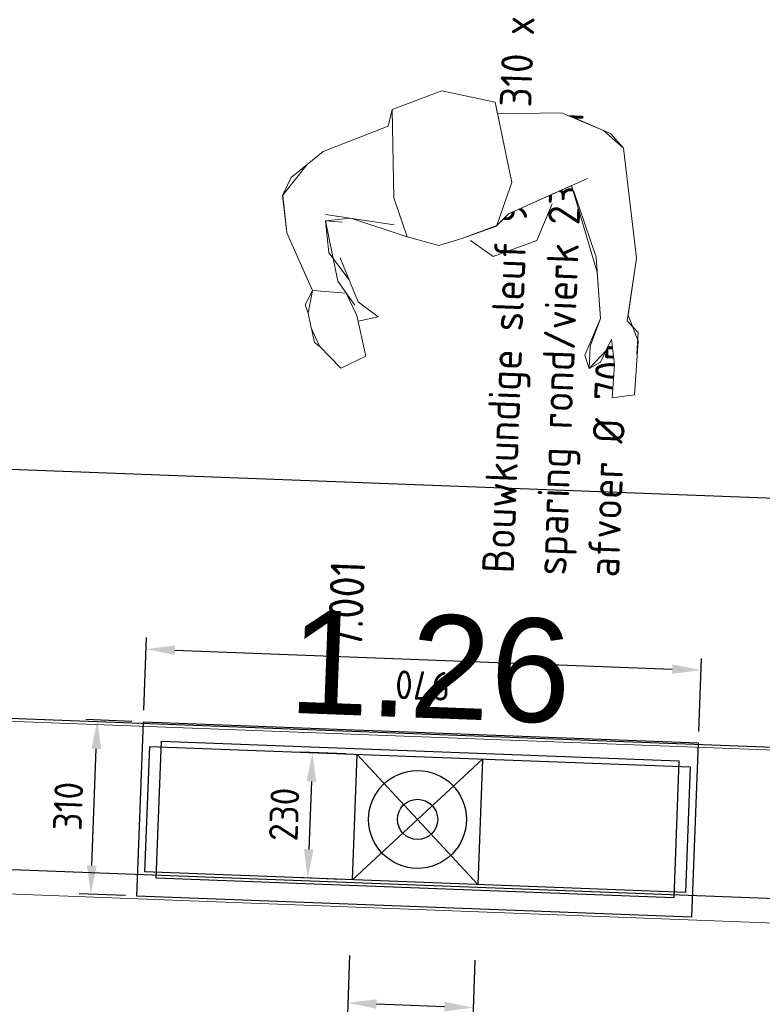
# Model space of a CAD drawing. Header units: millimetres. Extents: x 119024465 to 119292677, y 483022511 to 483148062.
# Tile 40 of 162: x 119080903 to 119082194, y 483065681 to 483067392. Entities that reach past the tile are written whole.
import ezdxf

# ---------------------------------------------------------------- set-up
doc = ezdxf.new("R2010")
doc.units = ezdxf.units.MM
doc.header["$LTSCALE"] = 100
for name, pattern in [('B0703', [468.700004, 312.5, -156.200004]), ('CONTINUA', [0]), ('DASHED', [75, 50, -25])]:
    doc.linetypes.add(name, pattern=pattern)
doc.layers.get('0').update_dxf_attribs({"linetype": 'CONTINUOUS'})
doc.layers.get('Defpoints').update_dxf_attribs({"linetype": 'CONTINUOUS'})
for name, color, linetype in [('12', 4, 'CONTINUOUS'), ('13', 12, 'DASHED'), ('200', 2, 'CONTINUOUS'), ('200-3D', 1, 'CONTINUOUS'), ('450-2D', 6, 'CONTINUA'), ('510', 2, 'CONTINUOUS'), ('7', 3, 'CONTINUOUS'), ('New_0', 7, 'CONTINUOUS'), ('New_82 Losse inrichting.LOSSE INRICHTING', 7, 'CONTINUOUS')]:
    doc.layers.add(name, color=color, linetype=linetype)
doc.layers.add('Geen klasse', color=7, linetype='CONTINUOUS', lineweight=5)
doc.styles.add('GENERATED_STYLE_1', font='arial.ttf')
doc.styles.get("Standard").update_dxf_attribs({"font": 'ISOCP.SHX'})
doc.dimstyles.new('GB-HOME', dxfattribs={"dimscale": 20, "dimtxt": 2.5, "dimasz": 2.5, "dimexe": 1, "dimexo": 1, "dimgap": 1, "dimtad": 1, "dimdec": 0, "dimzin": 0, "dimdsep": 46, "dimtxsty": 'Standard', "dimcen": 0.09, "dimadec": 0, "dimazin": 0, "dimtfac": 1, "dimtdec": 0, "dimtofl": 0, "dimtmove": 0, "dimatfit": 3, "dimfxl": 1, "dimtolj": 1, "dimtzin": 0, "dimarcsym": 0})

# ---------------------------------------------------------------- blocks, each defined once
blk = doc.blocks.new('*D262')
at = {"color": 0, "linetype": 'ByBlock', "transparency": 16777216}
for p, q in [((15321.5, 8380.9), (15321.5, 8461.1)), ((15624.5, 8380.9), (15624.5, 8461.1)), ((15371.5, 8441.1), (15574.5, 8441.1))]:
    blk.add_line(p, q, dxfattribs=at)
for points in [[(15371.5, 8449.5), (15371.5, 8432.8), (15321.5, 8441.1)], [(15574.5, 8449.5), (15574.5, 8432.8), (15624.5, 8441.1)]]:
    blk.add_solid(points, dxfattribs=at)
at = {"layer": 'Defpoints', "color": 0, "linetype": 'ByBlock', "transparency": 16777216}
for p in [(15624.5, 8441.1), (15321.5, 8360.9), (15624.5, 8360.9)]:
    blk.add_point(p, dxfattribs=at)
at = {"color": 0, "linetype": 'ByBlock', "transparency": 16777216, "insert": (15473, 8486.1), "char_height": 50, "attachment_point": 5}
blk.add_mtext('\\A1;310', dxfattribs=at)
blk = doc.blocks.new('*D263')
at = {"color": 0, "linetype": 'ByBlock', "transparency": 16777216}
for p, q in [((15644.5, 8360.9), (15770.9, 8360.9)), ((15750.9, 8310.9), (15750.9, 7445.9)), ((15644.5, 7395.9), (15770.9, 7395.9))]:
    blk.add_line(p, q, dxfattribs=at)
for points in [[(15742.6, 8310.9), (15759.2, 8310.9), (15750.9, 8360.9)], [(15742.6, 7445.9), (15759.2, 7445.9), (15750.9, 7395.9)]]:
    blk.add_solid(points, dxfattribs=at)
at = {"layer": 'Defpoints', "color": 0, "linetype": 'ByBlock', "transparency": 16777216}
for p in [(15624.5, 8360.9), (15624.5, 7395.9), (15750.9, 7395.9)]:
    blk.add_point(p, dxfattribs=at)
at = {"color": 0, "linetype": 'ByBlock', "transparency": 16777216, "insert": (15705.9, 7878.4), "char_height": 50, "attachment_point": 5, "rotation": 90}
blk.add_mtext('\\A1;970', dxfattribs=at)
blk = doc.blocks.new('*D261')
at = {"color": 0, "linetype": 'ByBlock', "transparency": 16777216}
for p, q in [((15364, 8007.4), (15364, 8085.4)), ((15582, 8007.4), (15582, 8085.4)), ((15532, 8065.4), (15414, 8065.4))]:
    blk.add_line(p, q, dxfattribs=at)
for points in [[(15414, 8073.7), (15414, 8057), (15364, 8065.4)], [(15532, 8073.7), (15532, 8057), (15582, 8065.4)]]:
    blk.add_solid(points, dxfattribs=at)
at = {"layer": 'Defpoints', "color": 0, "linetype": 'ByBlock', "transparency": 16777216}
for p in [(15364, 8065.4), (15364, 7987.4), (15582, 7987.4)]:
    blk.add_point(p, dxfattribs=at)
at = {"color": 0, "linetype": 'ByBlock', "transparency": 16777216, "insert": (15473, 8110.4), "char_height": 50, "attachment_point": 5}
blk.add_mtext('\\A1;230', dxfattribs=at)
blk = doc.blocks.new('*D260')
at = {"color": 0, "linetype": 'ByBlock', "transparency": 16777216}
for p, q in [((15232.4, 7987.4), (15130, 7987.4)), ((15150, 7937.4), (15150, 7819.4)), ((15232.4, 7769.4), (15130, 7769.4))]:
    blk.add_line(p, q, dxfattribs=at)
for points in [[(15141.7, 7937.4), (15158.3, 7937.4), (15150, 7987.4)], [(15141.7, 7819.4), (15158.3, 7819.4), (15150, 7769.4)]]:
    blk.add_solid(points, dxfattribs=at)
at = {"layer": 'Defpoints', "color": 0, "linetype": 'ByBlock', "transparency": 16777216}
for p in [(15252.4, 7987.4), (15150, 7769.4), (15252.4, 7769.4)]:
    blk.add_point(p, dxfattribs=at)
at = {"color": 0, "linetype": 'ByBlock', "transparency": 16777216, "insert": (15105, 7878.4), "char_height": 50, "attachment_point": 5, "rotation": 90}
blk.add_mtext('\\A1;230', dxfattribs=at)
blk = doc.blocks.new('Group-379')
at = {"color": 7, "linetype": 'Continuous', "lineweight": 18}
blk.add_wipeout([(-11357.9, -1.29), (-11349.47, -9.99), (-11346.31, -11.67), (-11339.69, -13.53), (-11333.99, -10.32), (-11329.31, -5.35), (-11326.48, -2.33), (-11322.55, -1.51), (-11318.3, 1.48), (-11317.05, 6.32), (-11319.65, 4.82), (-11324.7, 3.81), (-11323.71, 5.78), (-11326.66, 9.96), (-11327.76, 5.75), (-11330.67, 2.83), (-11333.59, -2.23), (-11338.5, -4.96), (-11340.64, -1.05), (-11341.47, 9.2), (-11342.22, 14.88), (-11344.88, 18.07), (-11349.32, 22.8), (-11351.96, 23.89), (-11360.74, 32.09), (-11348.64, 42.03), (-11341.41, 45.69), (-11334.49, 45.69), (-11332.67, 47.28), (-11336.63, 48.75), (-11338.84, 48.84), (-11334.89, 51.12), (-11329.51, 52.9), (-11331.48, 56.31), (-11340.35, 53.28), (-11343.83, 49.89), (-11353.49, 47.39), (-11370.22, 37.89), (-11371.72, 33.49), (-11371.72, 25.6), (-11367.23, 15.41), (-11368.94, 14.23), (-11367.18, 4.96), (-11360.82, -1.73)], dxfattribs=at).dxf.layer = 'Geen klasse'
at = {"layer": 'Geen klasse', "color": 7, "linetype": 'Continuous', "lineweight": 18}
blk.add_lwpolyline([(-11357.9, -1.29), (-11349.47, -9.99), (-11346.31, -11.67), (-11339.69, -13.53), (-11333.99, -10.32), (-11329.31, -5.35), (-11326.48, -2.33), (-11322.55, -1.51), (-11318.3, 1.48), (-11317.05, 6.32), (-11319.65, 4.82), (-11324.7, 3.81), (-11323.71, 5.78), (-11326.66, 9.96), (-11327.76, 5.75), (-11330.67, 2.83), (-11333.59, -2.23), (-11338.5, -4.96), (-11340.64, -1.05), (-11341.47, 9.2), (-11342.22, 14.88), (-11344.88, 18.07), (-11349.32, 22.8), (-11351.96, 23.89), (-11360.74, 32.09), (-11348.64, 42.03), (-11341.41, 45.69), (-11334.49, 45.69), (-11332.67, 47.28), (-11336.63, 48.75), (-11338.84, 48.84), (-11334.89, 51.12), (-11329.51, 52.9), (-11331.48, 56.31), (-11340.35, 53.28), (-11343.83, 49.89), (-11353.49, 47.39), (-11370.22, 37.89), (-11371.72, 33.49), (-11371.72, 25.6), (-11367.23, 15.41), (-11368.94, 14.23), (-11367.18, 4.96), (-11360.82, -1.73)], close=True, dxfattribs=at)
blk = doc.blocks.new('Group-380')
at = {"layer": 'Geen klasse', "color": 7}
blk.add_blockref('Group-379', (0, 0), dxfattribs=at)
at = {"layer": 'Geen klasse', "color": 250, "linetype": 'Continuous', "lineweight": 18}
for p, q in [((-11341.7, 52.7), (-11338.14, 53.91)), ((-11342.88, 50.14), (-11341.7, 52.7)), ((-11353.49, 47.39), (-11342.88, 50.14)), ((-11334.43, 48.67), (-11338.84, 48.84)), ((-11332.67, 47.28), (-11334.43, 48.67)), ((-11370.22, 37.89), (-11353.49, 47.39)), ((-11336.3, 45.93), (-11332.67, 47.28)), ((-11350.95, 40.86), (-11341.41, 45.69)), ((-11341.41, 45.69), (-11336.3, 45.93)), ((-11360.11, 32.76), (-11350.95, 40.86)), ((-11371.7, 34.82), (-11370.23, 37.89)), ((-11371.79, 27.67), (-11371.7, 34.82)), ((-11351.96, 23.89), (-11362.97, 34.17)), ((-11349.63, 30.26), (-11356.5, 30.21)), ((-11344.12, 24.33), (-11349.63, 30.26)), ((-11345.12, 19.64), (-11344.12, 24.33)), ((-11357.21, 22.35), (-11368.94, 14.23)), ((-11349.21, 22.8), (-11357.21, 22.35)), ((-11344.88, 18.07), (-11349.21, 22.8)), ((-11368.94, 14.23), (-11367.18, 4.96)), ((-11346.79, 4.45), (-11341.47, 9.2)), ((-11342.53, 6.34), (-11339.54, -5.37)), ((-11333.58, -0.09), (-11327.76, 5.75)), ((-11329.68, 1.09), (-11327.01, 5.45)), ((-11323.71, 5.78), (-11325.68, 1.83)), ((-11367.18, 4.96), (-11360.82, -1.73)), ((-11360.82, -1.73), (-11346.79, 4.45)), ((-11338.5, -4.96), (-11329.68, 1.09)), ((-11357.9, -1.29), (-11349.47, -9.99)), ((-11323.67, -2.53), (-11321.44, -0.48)), ((-11339.4, -2.19), (-11338.5, -4.96)), ((-11333.99, -10.32), (-11326.48, -2.33)), ((-11326.48, -2.33), (-11323.67, -2.53)), ((-11349.47, -9.99), (-11343.16, -13.34)), ((-11339.7, -13.5), (-11333.99, -10.32)), ((-11343.16, -13.34), (-11339.69, -13.53))]:
    blk.add_line(p, q, dxfattribs=at)
blk.add_arc((-11370.22, 37.89), 0.00653, 119.5695, 154.3544, dxfattribs=at)
at = {"color": 7, "linetype": 'Continuous', "lineweight": 18}
blk.add_wipeout([(-11326.48, -2.33), (-11322.55, -1.51), (-11320.43, -0.01), (-11318.02, 2.55), (-11315.97, 7.44), (-11319.55, 10.65), (-11325.46, 6.49), (-11328.35, 3.27)], dxfattribs=at).dxf.layer = 'Geen klasse'
at = {"layer": 'Geen klasse', "color": 7, "linetype": 'Continuous', "lineweight": 18}
blk.add_lwpolyline([(-11326.48, -2.33), (-11322.55, -1.51), (-11320.43, -0.01), (-11318.02, 2.55), (-11315.97, 7.44), (-11319.55, 10.65), (-11325.46, 6.49), (-11328.35, 3.27)], close=True, dxfattribs=at)
blk = doc.blocks.new('figuur')
at = {"layer": 'Geen klasse', "color": 250, "xscale": 0.01999999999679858, "yscale": 0.01999999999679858, "zscale": 0.01999999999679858}
blk.add_blockref('Group-380', (227.1097, -0.2495), dxfattribs=at)
blk = doc.blocks.new('Kubus 23[9]_1', base_point=(-25430.2, 38980.1))
at = {"layer": 'New_82 Losse inrichting.LOSSE INRICHTING', "color": 2, "linetype": 'B0703', "lineweight": 0, "flags": 128}
blk.add_lwpolyline([(-19733.4, 39280.1), (-25430.2, 39280.1), (-25430.2, 38980.1), (-19733.4, 38980.1)], close=True, dxfattribs=at)
blk = doc.blocks.new('vloergootgroot')
for p, q in [((-403.3, 594.6), (-185.3, 594.6)), ((-185.3, 376.6), (-403.3, 376.6))]:
    blk.add_line(p, q)
at = {"linetype": 'Continuous'}
for p, q in [((-403.3, 376.6), (-185.3, 594.6)), ((-185.3, 376.6), (-403.3, 594.6))]:
    blk.add_line(p, q, dxfattribs=at)
for radius in [85, 35, 35]:
    blk.add_circle((-294.3, 485.6), radius)
at = {"layer": '12'}
blk.add_line((-403.3, 15.6), (-403.3, 955.6), dxfattribs=at)
at = {"layer": '13'}
blk.add_line((-445.8, 3.1), (-445.8, 968.1), dxfattribs=at)
at = {"layer": '200'}
for p, q in [((-445.8, 968.1), (-142.8, 968.1)), ((-445.8, 968.1), (-142.8, 968.1)), ((-142.8, 968.1), (-142.8, 3.1)), ((-142.8, 968.1), (-142.8, 3.1)), ((-403.3, 955.6), (-185.3, 955.6)), ((-185.3, 955.6), (-185.3, 15.6)), ((-413.3, 35.6), (-413.3, 935.6)), ((-413.3, 935.6), (-175.3, 935.6)), ((-175.3, 935.6), (-175.3, 35.6)), ((-175.3, 35.6), (-413.3, 35.6)), ((-142.8, 3.1), (-445.8, 3.1)), ((-142.8, 3.1), (-445.8, 3.1)), ((-185.3, 15.6), (-403.3, 15.6))]:
    blk.add_line(p, q, dxfattribs=at)
at = {"layer": '7'}
blk.add_line((-445.8, 3.1), (-445.8, 968.1), dxfattribs=at)
at = {"layer": '200', "linetype": 'Continuous'}
blk.add_text('7.001', height=60, dxfattribs=at).set_placement((-4.2, 593.3))
at = {"layer": '200'}
for s, p in [('Bouwkundige sleuf 970 x 310 x 100mm', (138.7, 335)), ('sparing rond/vierk 230mm', (138.7, 243.3)), ('afvoer %%c 70mm', (138.7, 151.6))]:
    blk.add_text(s, height=55, dxfattribs=at).set_placement(p)
at = {"layer": '200', "linetype": 'Continuous'}
for base, p1, p2, text, picture, middle in [((-142.8, 1048.4), (-445.8, 968.1), (-142.8, 968.1), '310', '*D262', (-294.3, 1093.4)), ((-403.3, 672.6), (-185.3, 594.6), (-403.3, 594.6), '230', '*D261', (-294.3, 717.6))]:
    dim = blk.add_linear_dim(base=base, p1=p1, p2=p2, text=text, dimstyle='GB-HOME', dxfattribs=at)
    dim.commit()
    dim.dimension.update_dxf_attribs({"geometry": picture, "text_midpoint": middle, "insert": (-15767.4, -7392.8)})
for base, p1, p2, text, picture, middle in [((-16.5, 3.1), (-142.8, 968.1), (-142.8, 3.1), '970', '*D263', (-61.5, 485.6)), ((-617.4, 376.6), (-515, 594.6), (-515, 376.6), '230', '*D260', (-662.4, 485.6))]:
    dim = blk.add_linear_dim(base=base, p1=p1, p2=p2, angle=90, text=text, dimstyle='GB-HOME', dxfattribs=at)
    dim.commit()
    dim.dimension.update_dxf_attribs({"geometry": picture, "text_midpoint": middle, "insert": (-15767.4, -7392.8)})

msp = doc.modelspace()

# ---------------------------------------------------------------- linework, layer by layer
at = {"layer": '510'}
msp.add_lwpolyline([(119079739.7, 483066221.8), (119085432.5, 483066005.9), (119085422.5, 483065743), (119079729.8, 483065958.9)], close=True, dxfattribs=at)

# ---------------------------------------------------------------- block references
at = {"layer": '200-3D', "rotation": 87.827899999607}
msp.add_blockref('vloergootgroot', (119082091, 483066278), dxfattribs=at)
at = {"layer": 'New_82 Losse inrichting.LOSSE INRICHTING', "color": 2, "linetype": 'B0703', "lineweight": 0, "rotation": 357.8278999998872}
msp.add_blockref('Kubus 23[9]_1', (119079740.4, 483065916.1), dxfattribs=at)

# ---------------------------------------------------------------- texts
at = {"layer": 'New_0', "color": 5, "linetype": 'Continuous', "lineweight": 0, "insert": (119081613.3, 483066175.9), "char_height": 180, "attachment_point": 8, "rotation": 357.8279, "style": 'GENERATED_STYLE_1'}
msp.add_mtext('\\A1;1.26', dxfattribs=at)

# ---------------------------------------------------------------- next in the draw order: block references
at = {"xscale": 499.9999999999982, "yscale": 499.9999999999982, "zscale": 499.9999999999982, "rotation": 247.1662612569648}
msp.add_blockref('figuur', (119081660.9, 483067131.1), dxfattribs=at)

# ---------------------------------------------------------------- next in the draw order: linework, layer by layer
at = {"layer": '450-2D'}
msp.add_lwpolyline([(119076959.5, 483066759.9), (119086677.7, 483066391.3), (119086393.2, 483058890.4), (119076675, 483059259)], close=True, dxfattribs=at)

doc.saveas('drawing.dxf')
